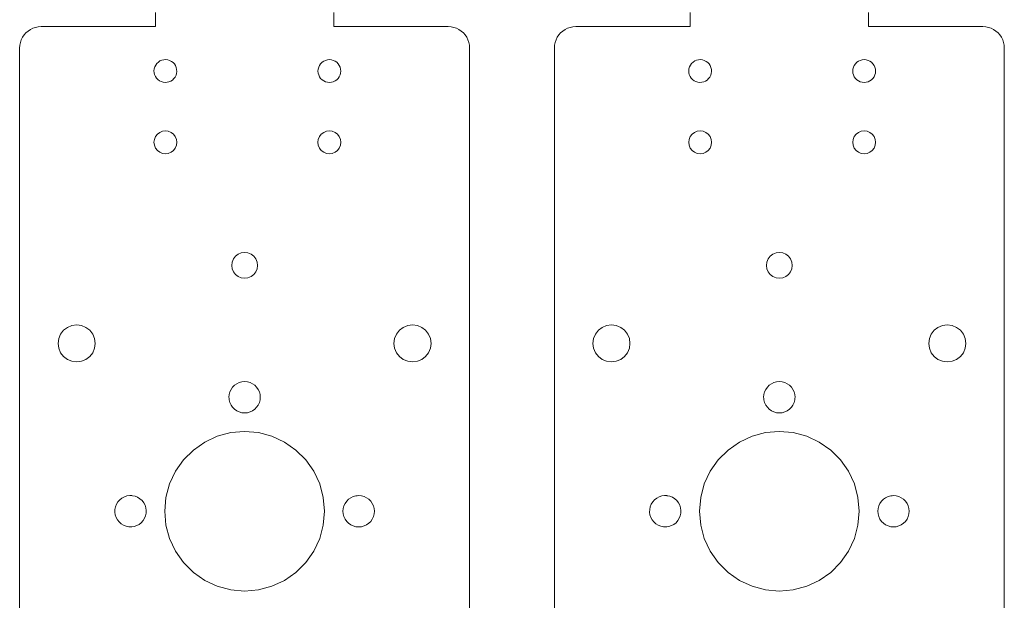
# Model space of a CAD drawing. Extents: x -703 to -543, y 1045 to 1860.
# Tile 2 of 4: x -681 to -543, y 1106 to 1187. Entities that reach past the tile are written whole.
import ezdxf

# ---------------------------------------------------------------- set-up
doc = ezdxf.new("R2010")
doc.units = 0
doc.layers.add('Layer0', color=7, linetype='BYLAYER', lineweight=5)

msp = doc.modelspace()

# ---------------------------------------------------------------- linework, layer by layer
at = {"layer": 'Layer0'}
for p, q in [((-662.11, 1188.21), (-662.11, 1186.21)), ((-637.11, 1188.21), (-637.11, 1186.21)), ((-587.11, 1188.21), (-587.11, 1186.21)), ((-562.11, 1188.21), (-562.11, 1186.21)), ((-680.75, 1184.71), (-680.54, 1185.04)), ((-680.54, 1185.04), (-680.28, 1185.33)), ((-680.28, 1185.33), (-679.98, 1185.59)), ((-679.98, 1185.59), (-679.66, 1185.81)), ((-679.66, 1185.81), (-679.3, 1185.98)), ((-679.3, 1185.98), (-678.93, 1186.11)), ((-678.93, 1186.11), (-678.55, 1186.18)), ((-678.55, 1186.18), (-678.16, 1186.21)), ((-662.11, 1186.21), (-678.16, 1186.21)), ((-637.11, 1186.21), (-621.06, 1186.21)), ((-620.66, 1186.18), (-621.06, 1186.21)), ((-620.28, 1186.11), (-620.66, 1186.18)), ((-619.91, 1185.98), (-620.28, 1186.11)), ((-619.56, 1185.81), (-619.91, 1185.98)), ((-619.23, 1185.59), (-619.56, 1185.81)), ((-618.93, 1185.33), (-619.23, 1185.59)), ((-618.68, 1185.04), (-618.93, 1185.33)), ((-618.46, 1184.71), (-618.68, 1185.04)), ((-605.75, 1184.71), (-605.54, 1185.04)), ((-605.54, 1185.04), (-605.28, 1185.33)), ((-605.28, 1185.33), (-604.98, 1185.59)), ((-604.98, 1185.59), (-604.66, 1185.81)), ((-604.66, 1185.81), (-604.3, 1185.98)), ((-604.3, 1185.98), (-603.93, 1186.11)), ((-603.93, 1186.11), (-603.55, 1186.18)), ((-603.55, 1186.18), (-603.16, 1186.21)), ((-587.11, 1186.21), (-603.16, 1186.21)), ((-562.11, 1186.21), (-546.06, 1186.21)), ((-545.66, 1186.18), (-546.06, 1186.21)), ((-545.28, 1186.11), (-545.66, 1186.18)), ((-544.91, 1185.98), (-545.28, 1186.11)), ((-544.56, 1185.81), (-544.91, 1185.98)), ((-544.23, 1185.59), (-544.56, 1185.81)), ((-543.93, 1185.33), (-544.23, 1185.59)), ((-543.68, 1185.04), (-543.93, 1185.33)), ((-543.46, 1184.71), (-543.68, 1185.04)), ((-681.16, 1183.21), (-681.13, 1183.6)), ((-681.13, 1183.6), (-681.05, 1183.99)), ((-681.05, 1183.99), (-680.93, 1184.36)), ((-680.93, 1184.36), (-680.75, 1184.71)), ((-618.28, 1184.36), (-618.46, 1184.71)), ((-618.16, 1183.99), (-618.28, 1184.36)), ((-618.08, 1183.6), (-618.16, 1183.99)), ((-618.06, 1183.21), (-618.08, 1183.6)), ((-606.16, 1183.21), (-606.13, 1183.6)), ((-606.13, 1183.6), (-606.05, 1183.99)), ((-606.05, 1183.99), (-605.93, 1184.36)), ((-605.93, 1184.36), (-605.75, 1184.71)), ((-543.28, 1184.36), (-543.46, 1184.71)), ((-543.16, 1183.99), (-543.28, 1184.36)), ((-543.08, 1183.6), (-543.16, 1183.99)), ((-543.06, 1183.21), (-543.08, 1183.6)), ((-681.16, 1183.21), (-681.16, 1083.66)), ((-618.06, 1154.71), (-618.06, 1183.21)), ((-606.16, 1183.21), (-606.16, 1083.66)), ((-543.06, 1154.71), (-543.06, 1183.21)), ((-662.08, 1180.82), (-662.21, 1180.57)), ((-661.91, 1181.05), (-662.08, 1180.82)), ((-661.71, 1181.24), (-661.91, 1181.05)), ((-661.48, 1181.39), (-661.71, 1181.24)), ((-661.22, 1181.5), (-661.48, 1181.39)), ((-660.95, 1181.56), (-661.22, 1181.5)), ((-660.67, 1181.58), (-660.95, 1181.56)), ((-660.39, 1181.55), (-660.67, 1181.58)), ((-660.13, 1181.47), (-660.39, 1181.55)), ((-659.88, 1181.34), (-660.13, 1181.47)), ((-659.65, 1181.17), (-659.88, 1181.34)), ((-659.46, 1180.97), (-659.65, 1181.17)), ((-659.31, 1180.74), (-659.46, 1180.97)), ((-639.11, 1180.78), (-639.22, 1180.53)), ((-638.95, 1181.01), (-639.11, 1180.78)), ((-638.75, 1181.21), (-638.95, 1181.01)), ((-638.52, 1181.37), (-638.75, 1181.21)), ((-638.27, 1181.48), (-638.52, 1181.37)), ((-638, 1181.56), (-638.27, 1181.48)), ((-637.72, 1181.58), (-638, 1181.56)), ((-637.44, 1181.56), (-637.72, 1181.58)), ((-637.17, 1181.48), (-637.44, 1181.56)), ((-636.92, 1181.37), (-637.17, 1181.48)), ((-636.69, 1181.21), (-636.92, 1181.37)), ((-636.49, 1181.01), (-636.69, 1181.21)), ((-636.33, 1180.78), (-636.49, 1181.01)), ((-636.22, 1180.53), (-636.33, 1180.78)), ((-587.08, 1180.82), (-587.21, 1180.57)), ((-586.91, 1181.05), (-587.08, 1180.82)), ((-586.71, 1181.24), (-586.91, 1181.05)), ((-586.48, 1181.39), (-586.71, 1181.24)), ((-586.22, 1181.5), (-586.48, 1181.39)), ((-585.95, 1181.56), (-586.22, 1181.5)), ((-585.67, 1181.58), (-585.95, 1181.56)), ((-585.39, 1181.55), (-585.67, 1181.58)), ((-585.13, 1181.47), (-585.39, 1181.55)), ((-584.88, 1181.34), (-585.13, 1181.47)), ((-584.65, 1181.17), (-584.88, 1181.34)), ((-584.46, 1180.97), (-584.65, 1181.17)), ((-584.31, 1180.74), (-584.46, 1180.97)), ((-564.11, 1180.78), (-564.22, 1180.53)), ((-563.95, 1181.01), (-564.11, 1180.78)), ((-563.75, 1181.21), (-563.95, 1181.01)), ((-563.52, 1181.37), (-563.75, 1181.21)), ((-563.27, 1181.48), (-563.52, 1181.37)), ((-563, 1181.56), (-563.27, 1181.48)), ((-562.72, 1181.58), (-563, 1181.56)), ((-562.44, 1181.56), (-562.72, 1181.58)), ((-562.17, 1181.48), (-562.44, 1181.56)), ((-561.92, 1181.37), (-562.17, 1181.48)), ((-561.69, 1181.21), (-561.92, 1181.37)), ((-561.49, 1181.01), (-561.69, 1181.21)), ((-561.33, 1180.78), (-561.49, 1181.01)), ((-561.22, 1180.53), (-561.33, 1180.78)), ((-662.29, 1180.31), (-662.32, 1180.03)), ((-662.32, 1180.03), (-662.3, 1179.75)), ((-662.3, 1179.75), (-662.24, 1179.48)), ((-662.21, 1180.57), (-662.29, 1180.31)), ((-662.24, 1179.48), (-662.13, 1179.22)), ((-659.36, 1179.14), (-659.23, 1179.39)), ((-659.2, 1180.48), (-659.31, 1180.74)), ((-659.23, 1179.39), (-659.15, 1179.65)), ((-659.14, 1180.21), (-659.2, 1180.48)), ((-659.15, 1179.65), (-659.12, 1179.93)), ((-659.12, 1179.93), (-659.14, 1180.21)), ((-639.3, 1180.26), (-639.32, 1179.98)), ((-639.32, 1179.98), (-639.3, 1179.7)), ((-639.22, 1180.53), (-639.3, 1180.26)), ((-639.3, 1179.7), (-639.22, 1179.43)), ((-639.22, 1179.43), (-639.11, 1179.18)), ((-636.33, 1179.18), (-636.22, 1179.43)), ((-636.14, 1180.26), (-636.22, 1180.53)), ((-636.22, 1179.43), (-636.14, 1179.7)), ((-636.12, 1179.98), (-636.14, 1180.26)), ((-636.14, 1179.7), (-636.12, 1179.98)), ((-587.29, 1180.31), (-587.32, 1180.03)), ((-587.32, 1180.03), (-587.3, 1179.75)), ((-587.3, 1179.75), (-587.24, 1179.48)), ((-587.21, 1180.57), (-587.29, 1180.31)), ((-587.24, 1179.48), (-587.13, 1179.22)), ((-584.36, 1179.14), (-584.23, 1179.39)), ((-584.2, 1180.48), (-584.31, 1180.74)), ((-584.23, 1179.39), (-584.15, 1179.65)), ((-584.14, 1180.21), (-584.2, 1180.48)), ((-584.15, 1179.65), (-584.12, 1179.93)), ((-584.12, 1179.93), (-584.14, 1180.21)), ((-564.3, 1180.26), (-564.32, 1179.98)), ((-564.32, 1179.98), (-564.3, 1179.7)), ((-564.22, 1180.53), (-564.3, 1180.26)), ((-564.3, 1179.7), (-564.22, 1179.43)), ((-564.22, 1179.43), (-564.11, 1179.18)), ((-561.33, 1179.18), (-561.22, 1179.43)), ((-561.14, 1180.26), (-561.22, 1180.53)), ((-561.22, 1179.43), (-561.14, 1179.7)), ((-561.12, 1179.98), (-561.14, 1180.26)), ((-561.14, 1179.7), (-561.12, 1179.98)), ((-662.13, 1179.22), (-661.98, 1178.99)), ((-661.98, 1178.99), (-661.79, 1178.79)), ((-661.79, 1178.79), (-661.56, 1178.62)), ((-661.56, 1178.62), (-661.31, 1178.49)), ((-661.31, 1178.49), (-661.05, 1178.41)), ((-661.05, 1178.41), (-660.77, 1178.38)), ((-660.77, 1178.38), (-660.49, 1178.4)), ((-660.49, 1178.4), (-660.22, 1178.46)), ((-660.22, 1178.46), (-659.96, 1178.57)), ((-659.96, 1178.57), (-659.73, 1178.72)), ((-659.73, 1178.72), (-659.53, 1178.91)), ((-659.53, 1178.91), (-659.36, 1179.14)), ((-639.11, 1179.18), (-638.95, 1178.95)), ((-638.95, 1178.95), (-638.75, 1178.75)), ((-638.75, 1178.75), (-638.52, 1178.59)), ((-638.52, 1178.59), (-638.27, 1178.48)), ((-638.27, 1178.48), (-638, 1178.4)), ((-638, 1178.4), (-637.72, 1178.38)), ((-637.72, 1178.38), (-637.44, 1178.4)), ((-637.44, 1178.4), (-637.17, 1178.48)), ((-637.17, 1178.48), (-636.92, 1178.59)), ((-636.92, 1178.59), (-636.69, 1178.75)), ((-636.69, 1178.75), (-636.49, 1178.95)), ((-636.49, 1178.95), (-636.33, 1179.18)), ((-587.13, 1179.22), (-586.98, 1178.99)), ((-586.98, 1178.99), (-586.79, 1178.79)), ((-586.79, 1178.79), (-586.56, 1178.62)), ((-586.56, 1178.62), (-586.31, 1178.49)), ((-586.31, 1178.49), (-586.05, 1178.41)), ((-586.05, 1178.41), (-585.77, 1178.38)), ((-585.77, 1178.38), (-585.49, 1178.4)), ((-585.49, 1178.4), (-585.22, 1178.46)), ((-585.22, 1178.46), (-584.96, 1178.57)), ((-584.96, 1178.57), (-584.73, 1178.72)), ((-584.73, 1178.72), (-584.53, 1178.91)), ((-584.53, 1178.91), (-584.36, 1179.14)), ((-564.11, 1179.18), (-563.95, 1178.95)), ((-563.95, 1178.95), (-563.75, 1178.75)), ((-563.75, 1178.75), (-563.52, 1178.59)), ((-563.52, 1178.59), (-563.27, 1178.48)), ((-563.27, 1178.48), (-563, 1178.4)), ((-563, 1178.4), (-562.72, 1178.38)), ((-562.72, 1178.38), (-562.44, 1178.4)), ((-562.44, 1178.4), (-562.17, 1178.48)), ((-562.17, 1178.48), (-561.92, 1178.59)), ((-561.92, 1178.59), (-561.69, 1178.75)), ((-561.69, 1178.75), (-561.49, 1178.95)), ((-561.49, 1178.95), (-561.33, 1179.18)), ((-662.11, 1170.78), (-661.85, 1171.11)), ((-661.85, 1171.11), (-661.52, 1171.37)), ((-661.52, 1171.37), (-661.13, 1171.53)), ((-661.13, 1171.53), (-660.72, 1171.58)), ((-660.72, 1171.58), (-660.31, 1171.53)), ((-660.31, 1171.53), (-659.92, 1171.37)), ((-659.92, 1171.37), (-659.59, 1171.11)), ((-659.59, 1171.11), (-659.33, 1170.78)), ((-639.11, 1170.78), (-638.85, 1171.11)), ((-638.85, 1171.11), (-638.52, 1171.37)), ((-638.52, 1171.37), (-638.13, 1171.53)), ((-638.13, 1171.53), (-637.72, 1171.58)), ((-637.72, 1171.58), (-637.31, 1171.53)), ((-637.31, 1171.53), (-636.92, 1171.37)), ((-636.92, 1171.37), (-636.59, 1171.11)), ((-636.59, 1171.11), (-636.33, 1170.78)), ((-587.11, 1170.78), (-586.85, 1171.11)), ((-586.85, 1171.11), (-586.52, 1171.37)), ((-586.52, 1171.37), (-586.13, 1171.53)), ((-586.13, 1171.53), (-585.72, 1171.58)), ((-585.72, 1171.58), (-585.31, 1171.53)), ((-585.31, 1171.53), (-584.92, 1171.37)), ((-584.92, 1171.37), (-584.59, 1171.11)), ((-584.59, 1171.11), (-584.33, 1170.78)), ((-564.11, 1170.78), (-563.85, 1171.11)), ((-563.85, 1171.11), (-563.52, 1171.37)), ((-563.52, 1171.37), (-563.13, 1171.53)), ((-563.13, 1171.53), (-562.72, 1171.58)), ((-562.72, 1171.58), (-562.31, 1171.53)), ((-562.31, 1171.53), (-561.92, 1171.37)), ((-561.92, 1171.37), (-561.59, 1171.11)), ((-561.59, 1171.11), (-561.33, 1170.78)), ((-662.32, 1169.98), (-662.27, 1170.39)), ((-662.27, 1169.57), (-662.32, 1169.98)), ((-662.27, 1170.39), (-662.11, 1170.78)), ((-659.33, 1170.78), (-659.17, 1170.39)), ((-659.17, 1170.39), (-659.12, 1169.98)), ((-659.12, 1169.98), (-659.17, 1169.57)), ((-639.32, 1169.98), (-639.27, 1170.39)), ((-639.27, 1169.57), (-639.32, 1169.98)), ((-639.27, 1170.39), (-639.11, 1170.78)), ((-636.33, 1170.78), (-636.17, 1170.39)), ((-636.17, 1170.39), (-636.12, 1169.98)), ((-636.12, 1169.98), (-636.17, 1169.57)), ((-587.32, 1169.98), (-587.27, 1170.39)), ((-587.27, 1169.57), (-587.32, 1169.98)), ((-587.27, 1170.39), (-587.11, 1170.78)), ((-584.33, 1170.78), (-584.17, 1170.39)), ((-584.17, 1170.39), (-584.12, 1169.98)), ((-584.12, 1169.98), (-584.17, 1169.57)), ((-564.32, 1169.98), (-564.27, 1170.39)), ((-564.27, 1169.57), (-564.32, 1169.98)), ((-564.27, 1170.39), (-564.11, 1170.78)), ((-561.33, 1170.78), (-561.17, 1170.39)), ((-561.17, 1170.39), (-561.12, 1169.98)), ((-561.12, 1169.98), (-561.17, 1169.57)), ((-662.11, 1169.18), (-662.27, 1169.57)), ((-661.85, 1168.85), (-662.11, 1169.18)), ((-661.52, 1168.59), (-661.85, 1168.85)), ((-661.13, 1168.43), (-661.52, 1168.59)), ((-660.72, 1168.38), (-661.13, 1168.43)), ((-660.31, 1168.43), (-660.72, 1168.38)), ((-659.92, 1168.59), (-660.31, 1168.43)), ((-659.59, 1168.85), (-659.92, 1168.59)), ((-659.33, 1169.18), (-659.59, 1168.85)), ((-659.17, 1169.57), (-659.33, 1169.18)), ((-639.11, 1169.18), (-639.27, 1169.57)), ((-638.85, 1168.85), (-639.11, 1169.18)), ((-638.52, 1168.59), (-638.85, 1168.85)), ((-638.13, 1168.43), (-638.52, 1168.59)), ((-637.72, 1168.38), (-638.13, 1168.43)), ((-637.31, 1168.43), (-637.72, 1168.38)), ((-636.92, 1168.59), (-637.31, 1168.43)), ((-636.59, 1168.85), (-636.92, 1168.59)), ((-636.33, 1169.18), (-636.59, 1168.85)), ((-636.17, 1169.57), (-636.33, 1169.18)), ((-587.11, 1169.18), (-587.27, 1169.57)), ((-586.85, 1168.85), (-587.11, 1169.18)), ((-586.52, 1168.59), (-586.85, 1168.85)), ((-586.13, 1168.43), (-586.52, 1168.59)), ((-585.72, 1168.38), (-586.13, 1168.43)), ((-585.31, 1168.43), (-585.72, 1168.38)), ((-584.92, 1168.59), (-585.31, 1168.43)), ((-584.59, 1168.85), (-584.92, 1168.59)), ((-584.33, 1169.18), (-584.59, 1168.85)), ((-584.17, 1169.57), (-584.33, 1169.18)), ((-564.11, 1169.18), (-564.27, 1169.57)), ((-563.85, 1168.85), (-564.11, 1169.18)), ((-563.52, 1168.59), (-563.85, 1168.85)), ((-563.13, 1168.43), (-563.52, 1168.59)), ((-562.72, 1168.38), (-563.13, 1168.43)), ((-562.31, 1168.43), (-562.72, 1168.38)), ((-561.92, 1168.59), (-562.31, 1168.43)), ((-561.59, 1168.85), (-561.92, 1168.59)), ((-561.33, 1169.18), (-561.59, 1168.85)), ((-561.17, 1169.57), (-561.33, 1169.18)), ((-618.06, 1122.35), (-618.06, 1154.71)), ((-543.06, 1122.35), (-543.06, 1154.71)), ((-651.41, 1152.71), (-651.34, 1153.17)), ((-651.34, 1153.17), (-651.16, 1153.61)), ((-651.16, 1153.61), (-650.88, 1153.98)), ((-650.88, 1153.98), (-650.51, 1154.27)), ((-650.51, 1154.27), (-650.07, 1154.45)), ((-650.07, 1154.45), (-649.61, 1154.51)), ((-649.61, 1154.51), (-649.14, 1154.45)), ((-649.14, 1154.45), (-648.71, 1154.27)), ((-648.71, 1154.27), (-648.33, 1153.98)), ((-648.33, 1153.98), (-648.05, 1153.61)), ((-648.05, 1153.61), (-647.87, 1153.17)), ((-647.87, 1153.17), (-647.81, 1152.71)), ((-576.41, 1152.71), (-576.34, 1153.17)), ((-576.34, 1153.17), (-576.16, 1153.61)), ((-576.16, 1153.61), (-575.88, 1153.98)), ((-575.88, 1153.98), (-575.51, 1154.27)), ((-575.51, 1154.27), (-575.07, 1154.45)), ((-575.07, 1154.45), (-574.61, 1154.51)), ((-574.61, 1154.51), (-574.14, 1154.45)), ((-574.14, 1154.45), (-573.71, 1154.27)), ((-573.71, 1154.27), (-573.33, 1153.98)), ((-573.33, 1153.98), (-573.05, 1153.61)), ((-573.05, 1153.61), (-572.87, 1153.17)), ((-572.87, 1153.17), (-572.81, 1152.71)), ((-651.34, 1152.24), (-651.41, 1152.71)), ((-651.16, 1151.81), (-651.34, 1152.24)), ((-650.88, 1151.44), (-651.16, 1151.81)), ((-648.05, 1151.81), (-648.33, 1151.44)), ((-647.87, 1152.24), (-648.05, 1151.81)), ((-647.81, 1152.71), (-647.87, 1152.24)), ((-576.34, 1152.24), (-576.41, 1152.71)), ((-576.16, 1151.81), (-576.34, 1152.24)), ((-575.88, 1151.44), (-576.16, 1151.81)), ((-573.05, 1151.81), (-573.33, 1151.44)), ((-572.87, 1152.24), (-573.05, 1151.81)), ((-572.81, 1152.71), (-572.87, 1152.24)), ((-650.51, 1151.15), (-650.88, 1151.44)), ((-650.07, 1150.97), (-650.51, 1151.15)), ((-649.61, 1150.91), (-650.07, 1150.97)), ((-649.14, 1150.97), (-649.61, 1150.91)), ((-648.71, 1151.15), (-649.14, 1150.97)), ((-648.33, 1151.44), (-648.71, 1151.15)), ((-575.51, 1151.15), (-575.88, 1151.44)), ((-575.07, 1150.97), (-575.51, 1151.15)), ((-574.61, 1150.91), (-575.07, 1150.97)), ((-574.14, 1150.97), (-574.61, 1150.91)), ((-573.71, 1151.15), (-574.14, 1150.97)), ((-573.33, 1151.44), (-573.71, 1151.15)), ((-675.41, 1143.06), (-674.99, 1143.6)), ((-674.99, 1143.6), (-674.46, 1144.01)), ((-674.46, 1144.01), (-673.83, 1144.27)), ((-673.83, 1144.27), (-673.16, 1144.36)), ((-673.16, 1144.36), (-672.48, 1144.27)), ((-672.48, 1144.27), (-671.86, 1144.01)), ((-671.86, 1144.01), (-671.32, 1143.6)), ((-671.32, 1143.6), (-670.9, 1143.06)), ((-628.31, 1143.06), (-627.89, 1143.6)), ((-627.89, 1143.6), (-627.36, 1144.01)), ((-627.36, 1144.01), (-626.73, 1144.27)), ((-626.73, 1144.27), (-626.06, 1144.36)), ((-626.06, 1144.36), (-625.38, 1144.27)), ((-625.38, 1144.27), (-624.76, 1144.01)), ((-624.76, 1144.01), (-624.22, 1143.6)), ((-624.22, 1143.6), (-623.8, 1143.06)), ((-600.41, 1143.06), (-599.99, 1143.6)), ((-599.99, 1143.6), (-599.46, 1144.01)), ((-599.46, 1144.01), (-598.83, 1144.27)), ((-598.83, 1144.27), (-598.16, 1144.36)), ((-598.16, 1144.36), (-597.48, 1144.27)), ((-597.48, 1144.27), (-596.86, 1144.01)), ((-596.86, 1144.01), (-596.32, 1143.6)), ((-596.32, 1143.6), (-595.9, 1143.06)), ((-553.31, 1143.06), (-552.89, 1143.6)), ((-552.89, 1143.6), (-552.36, 1144.01)), ((-552.36, 1144.01), (-551.73, 1144.27)), ((-551.73, 1144.27), (-551.06, 1144.36)), ((-551.06, 1144.36), (-550.38, 1144.27)), ((-550.38, 1144.27), (-549.76, 1144.01)), ((-549.76, 1144.01), (-549.22, 1143.6)), ((-549.22, 1143.6), (-548.8, 1143.06)), ((-675.76, 1141.76), (-675.67, 1142.43)), ((-675.67, 1142.43), (-675.41, 1143.06)), ((-670.9, 1143.06), (-670.64, 1142.43)), ((-670.64, 1142.43), (-670.56, 1141.76)), ((-628.66, 1141.76), (-628.57, 1142.43)), ((-628.57, 1142.43), (-628.31, 1143.06)), ((-623.8, 1143.06), (-623.54, 1142.43)), ((-623.54, 1142.43), (-623.46, 1141.76)), ((-600.76, 1141.76), (-600.67, 1142.43)), ((-600.67, 1142.43), (-600.41, 1143.06)), ((-595.9, 1143.06), (-595.64, 1142.43)), ((-595.64, 1142.43), (-595.56, 1141.76)), ((-553.66, 1141.76), (-553.57, 1142.43)), ((-553.57, 1142.43), (-553.31, 1143.06)), ((-548.8, 1143.06), (-548.54, 1142.43)), ((-548.54, 1142.43), (-548.46, 1141.76)), ((-675.67, 1141.09), (-675.76, 1141.76)), ((-675.41, 1140.46), (-675.67, 1141.09)), ((-670.64, 1141.09), (-670.9, 1140.46)), ((-670.56, 1141.76), (-670.64, 1141.09)), ((-628.57, 1141.09), (-628.66, 1141.76)), ((-628.31, 1140.46), (-628.57, 1141.09)), ((-623.54, 1141.09), (-623.8, 1140.46)), ((-623.46, 1141.76), (-623.54, 1141.09)), ((-600.67, 1141.09), (-600.76, 1141.76)), ((-600.41, 1140.46), (-600.67, 1141.09)), ((-595.64, 1141.09), (-595.9, 1140.46)), ((-595.56, 1141.76), (-595.64, 1141.09)), ((-553.57, 1141.09), (-553.66, 1141.76)), ((-553.31, 1140.46), (-553.57, 1141.09)), ((-548.54, 1141.09), (-548.8, 1140.46)), ((-548.46, 1141.76), (-548.54, 1141.09)), ((-674.99, 1139.92), (-675.41, 1140.46)), ((-674.46, 1139.51), (-674.99, 1139.92)), ((-673.83, 1139.25), (-674.46, 1139.51)), ((-671.86, 1139.51), (-672.48, 1139.25)), ((-671.32, 1139.92), (-671.86, 1139.51)), ((-670.9, 1140.46), (-671.32, 1139.92)), ((-627.89, 1139.92), (-628.31, 1140.46)), ((-627.36, 1139.51), (-627.89, 1139.92)), ((-626.73, 1139.25), (-627.36, 1139.51)), ((-624.76, 1139.51), (-625.38, 1139.25)), ((-624.22, 1139.92), (-624.76, 1139.51)), ((-623.8, 1140.46), (-624.22, 1139.92)), ((-599.99, 1139.92), (-600.41, 1140.46)), ((-599.46, 1139.51), (-599.99, 1139.92)), ((-598.83, 1139.25), (-599.46, 1139.51)), ((-596.86, 1139.51), (-597.48, 1139.25)), ((-596.32, 1139.92), (-596.86, 1139.51)), ((-595.9, 1140.46), (-596.32, 1139.92)), ((-552.89, 1139.92), (-553.31, 1140.46)), ((-552.36, 1139.51), (-552.89, 1139.92)), ((-551.73, 1139.25), (-552.36, 1139.51)), ((-549.76, 1139.51), (-550.38, 1139.25)), ((-549.22, 1139.92), (-549.76, 1139.51)), ((-548.8, 1140.46), (-549.22, 1139.92)), ((-673.16, 1139.16), (-673.83, 1139.25)), ((-672.48, 1139.25), (-673.16, 1139.16)), ((-626.06, 1139.16), (-626.73, 1139.25)), ((-625.38, 1139.25), (-626.06, 1139.16)), ((-598.16, 1139.16), (-598.83, 1139.25)), ((-597.48, 1139.25), (-598.16, 1139.16)), ((-551.06, 1139.16), (-551.73, 1139.25)), ((-550.38, 1139.25), (-551.06, 1139.16)), ((-651.51, 1135.31), (-651.67, 1134.96)), ((-651.29, 1135.62), (-651.51, 1135.31)), ((-651.02, 1135.89), (-651.29, 1135.62)), ((-650.71, 1136.11), (-651.02, 1135.89)), ((-650.36, 1136.28), (-650.71, 1136.11)), ((-649.99, 1136.38), (-650.36, 1136.28)), ((-649.61, 1136.41), (-649.99, 1136.38)), ((-649.22, 1136.38), (-649.61, 1136.41)), ((-648.85, 1136.28), (-649.22, 1136.38)), ((-648.51, 1136.11), (-648.85, 1136.28)), ((-648.19, 1135.89), (-648.51, 1136.11)), ((-647.92, 1135.62), (-648.19, 1135.89)), ((-647.7, 1135.31), (-647.92, 1135.62)), ((-647.54, 1134.96), (-647.7, 1135.31)), ((-576.51, 1135.31), (-576.67, 1134.96)), ((-576.29, 1135.62), (-576.51, 1135.31)), ((-576.02, 1135.89), (-576.29, 1135.62)), ((-575.71, 1136.11), (-576.02, 1135.89)), ((-575.36, 1136.28), (-575.71, 1136.11)), ((-574.99, 1136.38), (-575.36, 1136.28)), ((-574.61, 1136.41), (-574.99, 1136.38)), ((-574.22, 1136.38), (-574.61, 1136.41)), ((-573.85, 1136.28), (-574.22, 1136.38)), ((-573.51, 1136.11), (-573.85, 1136.28)), ((-573.19, 1135.89), (-573.51, 1136.11)), ((-572.92, 1135.62), (-573.19, 1135.89)), ((-572.7, 1135.31), (-572.92, 1135.62)), ((-572.54, 1134.96), (-572.7, 1135.31)), ((-651.77, 1134.59), (-651.81, 1134.21)), ((-651.81, 1134.21), (-651.79, 1134.02)), ((-651.79, 1134.02), (-651.77, 1133.83)), ((-651.67, 1134.96), (-651.77, 1134.59)), ((-651.77, 1133.83), (-651.67, 1133.46)), ((-647.44, 1134.59), (-647.54, 1134.96)), ((-647.54, 1133.46), (-647.44, 1133.83)), ((-647.41, 1134.21), (-647.44, 1134.59)), ((-647.44, 1133.83), (-647.42, 1134.02)), ((-647.42, 1134.02), (-647.41, 1134.21)), ((-576.77, 1134.59), (-576.81, 1134.21)), ((-576.81, 1134.21), (-576.79, 1134.02)), ((-576.79, 1134.02), (-576.77, 1133.83)), ((-576.67, 1134.96), (-576.77, 1134.59)), ((-576.77, 1133.83), (-576.67, 1133.46)), ((-572.44, 1134.59), (-572.54, 1134.96)), ((-572.54, 1133.46), (-572.44, 1133.83)), ((-572.41, 1134.21), (-572.44, 1134.59)), ((-572.44, 1133.83), (-572.42, 1134.02)), ((-572.42, 1134.02), (-572.41, 1134.21)), ((-651.67, 1133.46), (-651.51, 1133.11)), ((-651.51, 1133.11), (-651.29, 1132.79)), ((-651.29, 1132.79), (-651.02, 1132.52)), ((-651.02, 1132.52), (-650.71, 1132.3)), ((-648.51, 1132.3), (-648.19, 1132.52)), ((-648.19, 1132.52), (-647.92, 1132.79)), ((-647.92, 1132.79), (-647.7, 1133.11)), ((-647.7, 1133.11), (-647.54, 1133.46)), ((-576.67, 1133.46), (-576.51, 1133.11)), ((-576.51, 1133.11), (-576.29, 1132.79)), ((-576.29, 1132.79), (-576.02, 1132.52)), ((-576.02, 1132.52), (-575.71, 1132.3)), ((-573.51, 1132.3), (-573.19, 1132.52)), ((-573.19, 1132.52), (-572.92, 1132.79)), ((-572.92, 1132.79), (-572.7, 1133.11)), ((-572.7, 1133.11), (-572.54, 1133.46)), ((-650.71, 1132.3), (-650.36, 1132.14)), ((-650.36, 1132.14), (-649.99, 1132.04)), ((-649.99, 1132.04), (-649.61, 1132.01)), ((-649.61, 1132.01), (-649.22, 1132.04)), ((-649.22, 1132.04), (-648.85, 1132.14)), ((-648.85, 1132.14), (-648.51, 1132.3)), ((-575.71, 1132.3), (-575.36, 1132.14)), ((-575.36, 1132.14), (-574.99, 1132.04)), ((-574.99, 1132.04), (-574.61, 1132.01)), ((-574.61, 1132.01), (-574.22, 1132.04)), ((-574.22, 1132.04), (-573.85, 1132.14)), ((-573.85, 1132.14), (-573.51, 1132.3)), ((-655.21, 1127.91), (-653.44, 1128.73)), ((-653.44, 1128.73), (-651.55, 1129.24)), ((-651.55, 1129.24), (-649.61, 1129.41)), ((-649.61, 1129.41), (-647.66, 1129.24)), ((-647.66, 1129.24), (-645.77, 1128.73)), ((-645.77, 1128.73), (-644.01, 1127.91)), ((-580.21, 1127.91), (-578.44, 1128.73)), ((-578.44, 1128.73), (-576.55, 1129.24)), ((-576.55, 1129.24), (-574.61, 1129.41)), ((-574.61, 1129.41), (-572.66, 1129.24)), ((-572.66, 1129.24), (-570.77, 1128.73)), ((-570.77, 1128.73), (-569.01, 1127.91)), ((-656.8, 1126.79), (-655.21, 1127.91)), ((-644.01, 1127.91), (-642.41, 1126.79)), ((-581.8, 1126.79), (-580.21, 1127.91)), ((-569.01, 1127.91), (-567.41, 1126.79)), ((-658.19, 1125.41), (-656.8, 1126.79)), ((-642.41, 1126.79), (-641.03, 1125.41)), ((-583.19, 1125.41), (-581.8, 1126.79)), ((-567.41, 1126.79), (-566.03, 1125.41)), ((-659.31, 1123.81), (-658.19, 1125.41)), ((-641.03, 1125.41), (-639.91, 1123.81)), ((-584.31, 1123.81), (-583.19, 1125.41)), ((-566.03, 1125.41), (-564.91, 1123.81)), ((-660.13, 1122.04), (-659.31, 1123.81)), ((-639.91, 1123.81), (-639.08, 1122.04)), ((-585.13, 1122.04), (-584.31, 1123.81)), ((-564.91, 1123.81), (-564.08, 1122.04)), ((-660.64, 1120.15), (-660.13, 1122.04)), ((-639.08, 1122.04), (-638.58, 1120.15)), ((-618.06, 1122.35), (-618.06, 1114.77)), ((-585.64, 1120.15), (-585.13, 1122.04)), ((-564.08, 1122.04), (-563.58, 1120.15)), ((-543.06, 1122.35), (-543.06, 1114.77)), ((-666.81, 1120.05), (-667.11, 1119.81)), ((-666.47, 1120.23), (-666.81, 1120.05)), ((-666.11, 1120.35), (-666.47, 1120.23)), ((-665.73, 1120.41), (-666.11, 1120.35)), ((-665.41, 1120.4), (-665.73, 1120.41)), ((-665.34, 1120.39), (-665.41, 1120.4)), ((-664.97, 1120.31), (-665.34, 1120.39)), ((-664.61, 1120.17), (-664.97, 1120.31)), ((-664.29, 1119.97), (-664.61, 1120.17)), ((-660.81, 1118.21), (-660.64, 1120.15)), ((-638.58, 1120.15), (-638.41, 1118.21)), ((-634.71, 1120.11), (-635.02, 1119.89)), ((-634.36, 1120.28), (-634.71, 1120.11)), ((-633.99, 1120.38), (-634.36, 1120.28)), ((-633.8, 1120.39), (-633.99, 1120.38)), ((-633.61, 1120.41), (-633.8, 1120.39)), ((-633.22, 1120.38), (-633.61, 1120.41)), ((-632.85, 1120.28), (-633.22, 1120.38)), ((-632.51, 1120.11), (-632.85, 1120.28)), ((-632.19, 1119.89), (-632.51, 1120.11)), ((-591.81, 1120.05), (-592.11, 1119.81)), ((-591.47, 1120.23), (-591.81, 1120.05)), ((-591.11, 1120.35), (-591.47, 1120.23)), ((-590.73, 1120.41), (-591.11, 1120.35)), ((-590.41, 1120.4), (-590.73, 1120.41)), ((-590.34, 1120.39), (-590.41, 1120.4)), ((-589.97, 1120.31), (-590.34, 1120.39)), ((-589.61, 1120.17), (-589.97, 1120.31)), ((-589.29, 1119.97), (-589.61, 1120.17)), ((-585.81, 1118.21), (-585.64, 1120.15)), ((-563.58, 1120.15), (-563.41, 1118.21)), ((-559.71, 1120.11), (-560.02, 1119.89)), ((-559.36, 1120.28), (-559.71, 1120.11)), ((-558.99, 1120.38), (-559.36, 1120.28)), ((-558.8, 1120.39), (-558.99, 1120.38)), ((-558.61, 1120.41), (-558.8, 1120.39)), ((-558.22, 1120.38), (-558.61, 1120.41)), ((-557.85, 1120.28), (-558.22, 1120.38)), ((-557.51, 1120.11), (-557.85, 1120.28)), ((-557.19, 1119.89), (-557.51, 1120.11)), ((-667.71, 1118.84), (-667.79, 1118.47)), ((-667.57, 1119.2), (-667.71, 1118.84)), ((-667.37, 1119.53), (-667.57, 1119.2)), ((-667.11, 1119.81), (-667.37, 1119.53)), ((-664, 1119.71), (-664.29, 1119.97)), ((-663.76, 1119.41), (-664, 1119.71)), ((-663.58, 1119.08), (-663.76, 1119.41)), ((-663.46, 1118.71), (-663.58, 1119.08)), ((-663.41, 1118.33), (-663.46, 1118.71)), ((-635.67, 1118.96), (-635.77, 1118.59)), ((-635.51, 1119.31), (-635.67, 1118.96)), ((-635.29, 1119.62), (-635.51, 1119.31)), ((-635.02, 1119.89), (-635.29, 1119.62)), ((-631.92, 1119.62), (-632.19, 1119.89)), ((-631.7, 1119.31), (-631.92, 1119.62)), ((-631.54, 1118.96), (-631.7, 1119.31)), ((-631.44, 1118.59), (-631.54, 1118.96)), ((-592.71, 1118.84), (-592.79, 1118.47)), ((-592.57, 1119.2), (-592.71, 1118.84)), ((-592.37, 1119.53), (-592.57, 1119.2)), ((-592.11, 1119.81), (-592.37, 1119.53)), ((-589, 1119.71), (-589.29, 1119.97)), ((-588.76, 1119.41), (-589, 1119.71)), ((-588.58, 1119.08), (-588.76, 1119.41)), ((-588.46, 1118.71), (-588.58, 1119.08)), ((-588.41, 1118.33), (-588.46, 1118.71)), ((-560.67, 1118.96), (-560.77, 1118.59)), ((-560.51, 1119.31), (-560.67, 1118.96)), ((-560.29, 1119.62), (-560.51, 1119.31)), ((-560.02, 1119.89), (-560.29, 1119.62)), ((-556.92, 1119.62), (-557.19, 1119.89)), ((-556.7, 1119.31), (-556.92, 1119.62)), ((-556.54, 1118.96), (-556.7, 1119.31)), ((-556.44, 1118.59), (-556.54, 1118.96)), ((-667.79, 1118.47), (-667.8, 1118.09)), ((-667.8, 1118.09), (-667.75, 1117.71)), ((-667.75, 1117.71), (-667.63, 1117.34)), ((-667.63, 1117.34), (-667.45, 1117)), ((-663.64, 1117.22), (-663.5, 1117.57)), ((-663.5, 1117.57), (-663.42, 1117.95)), ((-663.42, 1117.95), (-663.41, 1118.33)), ((-660.64, 1116.26), (-660.81, 1118.21)), ((-638.41, 1118.21), (-638.58, 1116.26)), ((-635.77, 1118.59), (-635.81, 1118.21)), ((-635.81, 1118.21), (-635.77, 1117.83)), ((-635.77, 1117.83), (-635.67, 1117.46)), ((-635.67, 1117.46), (-635.51, 1117.11)), ((-631.7, 1117.11), (-631.54, 1117.46)), ((-631.54, 1117.46), (-631.44, 1117.83)), ((-631.41, 1118.21), (-631.44, 1118.59)), ((-631.44, 1117.83), (-631.41, 1118.21)), ((-592.79, 1118.47), (-592.8, 1118.09)), ((-592.8, 1118.09), (-592.75, 1117.71)), ((-592.75, 1117.71), (-592.63, 1117.34)), ((-592.63, 1117.34), (-592.45, 1117)), ((-588.64, 1117.22), (-588.5, 1117.57)), ((-588.5, 1117.57), (-588.42, 1117.95)), ((-588.42, 1117.95), (-588.41, 1118.33)), ((-585.64, 1116.26), (-585.81, 1118.21)), ((-563.41, 1118.21), (-563.58, 1116.26)), ((-560.77, 1118.59), (-560.81, 1118.21)), ((-560.81, 1118.21), (-560.77, 1117.83)), ((-560.77, 1117.83), (-560.67, 1117.46)), ((-560.67, 1117.46), (-560.51, 1117.11)), ((-556.7, 1117.11), (-556.54, 1117.46)), ((-556.54, 1117.46), (-556.44, 1117.83)), ((-556.41, 1118.21), (-556.44, 1118.59)), ((-556.44, 1117.83), (-556.41, 1118.21)), ((-667.45, 1117), (-667.21, 1116.7)), ((-667.21, 1116.7), (-666.92, 1116.45)), ((-666.92, 1116.45), (-666.6, 1116.25)), ((-666.6, 1116.25), (-666.24, 1116.1)), ((-666.24, 1116.1), (-665.87, 1116.02)), ((-665.87, 1116.02), (-665.48, 1116.01)), ((-665.48, 1116.01), (-665.41, 1116.02)), ((-665.41, 1116.02), (-665.1, 1116.07)), ((-665.1, 1116.07), (-664.74, 1116.19)), ((-664.74, 1116.19), (-664.4, 1116.37)), ((-664.4, 1116.37), (-664.1, 1116.6)), ((-664.1, 1116.6), (-663.84, 1116.89)), ((-663.84, 1116.89), (-663.64, 1117.22)), ((-660.13, 1114.38), (-660.64, 1116.26)), ((-638.58, 1116.26), (-639.08, 1114.38)), ((-635.51, 1117.11), (-635.29, 1116.79)), ((-635.29, 1116.79), (-635.02, 1116.52)), ((-635.02, 1116.52), (-634.71, 1116.3)), ((-634.71, 1116.3), (-634.36, 1116.14)), ((-634.36, 1116.14), (-633.99, 1116.04)), ((-633.99, 1116.04), (-633.8, 1116.03)), ((-633.8, 1116.03), (-633.61, 1116.01)), ((-633.61, 1116.01), (-633.22, 1116.04)), ((-633.22, 1116.04), (-632.85, 1116.14)), ((-632.85, 1116.14), (-632.51, 1116.3)), ((-632.51, 1116.3), (-632.19, 1116.52)), ((-632.19, 1116.52), (-631.92, 1116.79)), ((-631.92, 1116.79), (-631.7, 1117.11)), ((-592.45, 1117), (-592.21, 1116.7)), ((-592.21, 1116.7), (-591.92, 1116.45)), ((-591.92, 1116.45), (-591.6, 1116.25)), ((-591.6, 1116.25), (-591.24, 1116.1)), ((-591.24, 1116.1), (-590.87, 1116.02)), ((-590.87, 1116.02), (-590.48, 1116.01)), ((-590.48, 1116.01), (-590.41, 1116.02)), ((-590.41, 1116.02), (-590.1, 1116.07)), ((-590.1, 1116.07), (-589.74, 1116.19)), ((-589.74, 1116.19), (-589.4, 1116.37)), ((-589.4, 1116.37), (-589.1, 1116.6)), ((-589.1, 1116.6), (-588.84, 1116.89)), ((-588.84, 1116.89), (-588.64, 1117.22)), ((-585.13, 1114.38), (-585.64, 1116.26)), ((-563.58, 1116.26), (-564.08, 1114.38)), ((-560.51, 1117.11), (-560.29, 1116.79)), ((-560.29, 1116.79), (-560.02, 1116.52)), ((-560.02, 1116.52), (-559.71, 1116.3)), ((-559.71, 1116.3), (-559.36, 1116.14)), ((-559.36, 1116.14), (-558.99, 1116.04)), ((-558.99, 1116.04), (-558.8, 1116.03)), ((-558.8, 1116.03), (-558.61, 1116.01)), ((-558.61, 1116.01), (-558.22, 1116.04)), ((-558.22, 1116.04), (-557.85, 1116.14)), ((-557.85, 1116.14), (-557.51, 1116.3)), ((-557.51, 1116.3), (-557.19, 1116.52)), ((-557.19, 1116.52), (-556.92, 1116.79)), ((-556.92, 1116.79), (-556.7, 1117.11)), ((-618.06, 1083.66), (-618.06, 1114.77)), ((-543.06, 1083.66), (-543.06, 1114.77)), ((-659.31, 1112.61), (-660.13, 1114.38)), ((-639.08, 1114.38), (-639.91, 1112.61)), ((-584.31, 1112.61), (-585.13, 1114.38)), ((-564.08, 1114.38), (-564.91, 1112.61)), ((-658.19, 1111.01), (-659.31, 1112.61)), ((-639.91, 1112.61), (-641.03, 1111.01)), ((-583.19, 1111.01), (-584.31, 1112.61)), ((-564.91, 1112.61), (-566.03, 1111.01)), ((-656.8, 1109.63), (-658.19, 1111.01)), ((-641.03, 1111.01), (-642.41, 1109.63)), ((-581.8, 1109.63), (-583.19, 1111.01)), ((-566.03, 1111.01), (-567.41, 1109.63)), ((-655.21, 1108.51), (-656.8, 1109.63)), ((-642.41, 1109.63), (-644.01, 1108.51)), ((-580.21, 1108.51), (-581.8, 1109.63)), ((-567.41, 1109.63), (-569.01, 1108.51)), ((-653.44, 1107.68), (-655.21, 1108.51)), ((-651.55, 1107.18), (-653.44, 1107.68)), ((-645.77, 1107.68), (-647.66, 1107.18)), ((-644.01, 1108.51), (-645.77, 1107.68)), ((-578.44, 1107.68), (-580.21, 1108.51)), ((-576.55, 1107.18), (-578.44, 1107.68)), ((-570.77, 1107.68), (-572.66, 1107.18)), ((-569.01, 1108.51), (-570.77, 1107.68)), ((-649.61, 1107.01), (-651.55, 1107.18)), ((-647.66, 1107.18), (-649.61, 1107.01)), ((-574.61, 1107.01), (-576.55, 1107.18)), ((-572.66, 1107.18), (-574.61, 1107.01))]:
    msp.add_line(p, q, dxfattribs=at)

doc.saveas('drawing.dxf')
